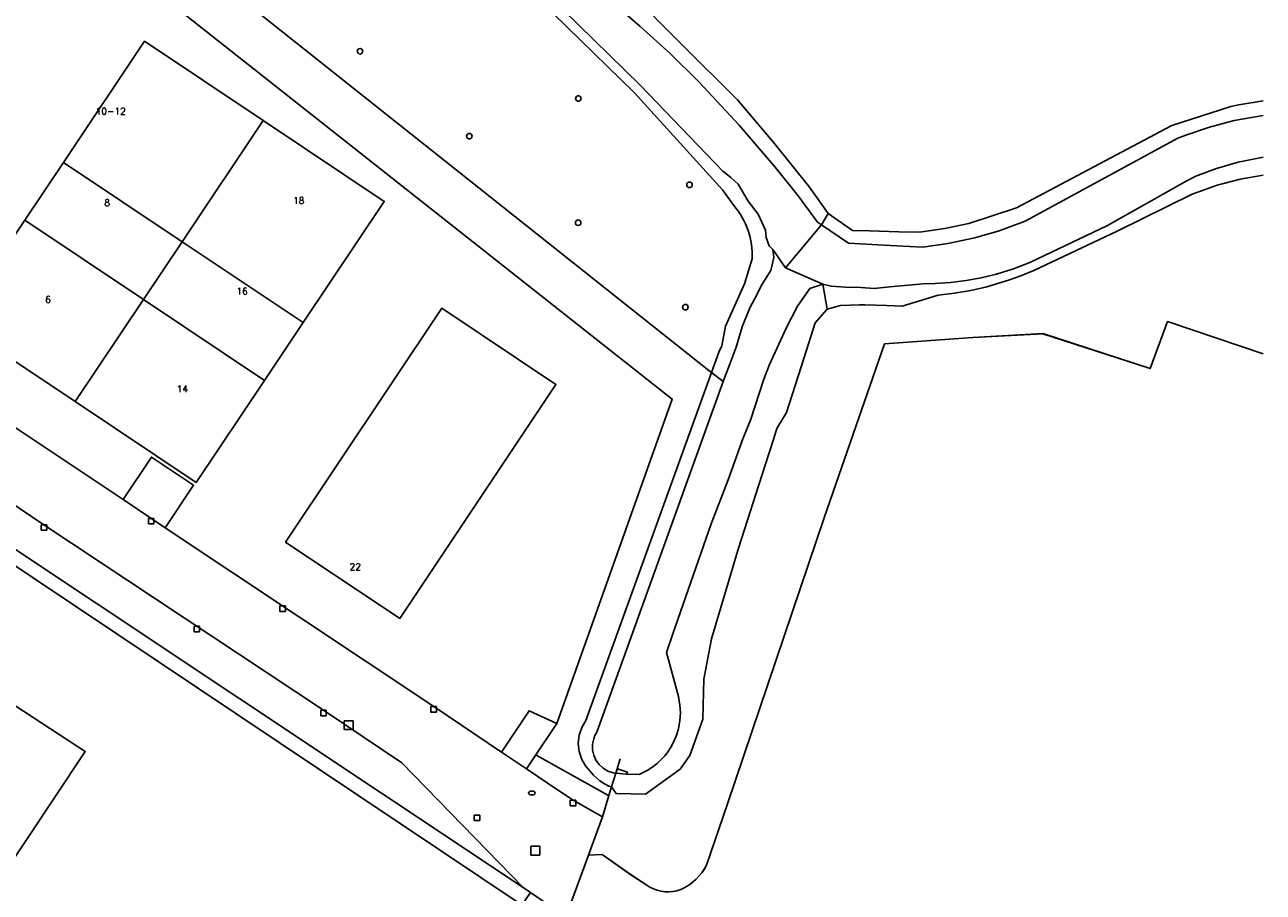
# Model space of a CAD drawing. Header units: metres. Extents: x 108000 to 109000, y 423000 to 423600.
# Tile 73 of 88: x 108888 to 109000, y 423285 to 423363. Entities that reach past the tile are written whole.
import ezdxf

# ---------------------------------------------------------------- set-up
doc = ezdxf.new("R2010")
doc.units = ezdxf.units.M
doc.header["$MEASUREMENT"] = 0
for name, color, linetype in [('brandkraan _ -put', 10, 'Continuous'), ('Duiker', 10, 'Continuous'), ('Erf', 10, 'Continuous'), ('groenvoorziening', 10, 'Continuous'), ('Hek', 10, 'Continuous'), ('Huisnummers', 10, 'Continuous'), ('inspectie- _rioolput', 10, 'Continuous'), ('kolk', 10, 'Continuous'), ('loofbos', 10, 'Continuous'), ('oever_ slootkant', 10, 'Continuous'), ('onverhard', 10, 'Continuous'), ('pand', 10, 'Continuous'), ('Parkeervlak', 10, 'Continuous'), ('rijbaan lokale weg', 10, 'Continuous'), ('vegetatieobject', 10, 'Continuous'), ('waterloop_ sloot', 10, 'Continuous')]:
    doc.layers.add(name, color=color, linetype=linetype)
doc.styles.get("Standard").update_dxf_attribs({"font": 'txt.shx'})

# ---------------------------------------------------------------- blocks, each defined once
blk = doc.blocks.new('308_ACAD_1_FMEBLOCK8')
at = {"layer": 'onverhard', "color": 255}
blk.add_lwpolyline([(55.71, 120.07), (47.08, 122.97), (45.53, 118.74), (35.85, 121.88), (29.53, 121.53), (21.56, 120.96), (16.15, 105.36), (7.4, 79.48), (5.53, 73.96, -0.168009), (3.2, 71.75, -0.224089), (0.41, 71.98), (-1.29, 73.09), (-3.88, 74.91), (-5.13, 74.86), (-7.17, 69.28), (-7.43, 68.59), (-8.12, 67.18), (-3.54, 67.04), (15.63, 54.47), (55.71, 27.33)], format="xyb", dxfattribs=at)

msp = doc.modelspace()

# ---------------------------------------------------------------- linework, layer by layer
at = {"layer": 'brandkraan _ -put', "color": 5}
msp.add_ellipse((108934.064, 423293.9), major_axis=(0.3, 0), ratio=0.5833333, dxfattribs=at)
at = {"layer": 'Duiker', "color": 12, "true_color": 0xc30000}
msp.add_lwpolyline([(108941.631, 423295.7), (108941.78, 423296.079), (108942.672, 423295.784), (108942.604, 423295.594)], dxfattribs=at)
at = {"layer": 'Erf', "color": 52, "true_color": 0xd2d200}
for points in [[(108826.597, 423367.413), (108841.002, 423357.813), (108843.779, 423361.972), (108847.73, 423359.334), (108844.955, 423355.179), (108858.044, 423346.455), (108860.784, 423350.558), (108864.701, 423347.942), (108861.963, 423343.843), (108879.53, 423332.135), (108882.096, 423335.979), (108885.863, 423333.464), (108883.299, 423329.623), (108897.203, 423320.356), (108899.76, 423324.186), (108903.561, 423321.648), (108901.006, 423317.822), (108925.218, 423301.7), (108931.324, 423297.592), (108933.808, 423301.316), (108936.329, 423300.175), (108946.726, 423329.428), (108895.658, 423369.742)], [(108913.439, 423336.318), (108909.958, 423331.113), (108903.802, 423321.906), (108892.893, 423329.194), (108882.196, 423336.341), (108888.357, 423345.559), (108891.835, 423350.763), (108899.143, 423361.696), (108909.842, 423354.542), (108920.748, 423347.249), (108913.439, 423336.318)], [(108922.148, 423309.641), (108911.855, 423316.512), (108925.941, 423337.613), (108936.234, 423330.742), (108922.148, 423309.641)], [(108886.6, 423266.117), (108916.531, 423246.024), (108919.474, 423244.064), (108930.829, 423276.488), (108930.758, 423276.517), (108933.18, 423283.789), (108877.717, 423320.904), (108877.247, 423320.012), (108873.07, 423313.774), (108862.956, 423298.669), (108860.112, 423294.422), (108855.251, 423287.162)], [(108888.336, 423289.413), (108878.212, 423274.291), (108858.085, 423287.832), (108868.096, 423302.875), (108873.53, 423311.04), (108885.76, 423302.86), (108893.795, 423297.647), (108888.336, 423289.413)]]:
    msp.add_lwpolyline(points, dxfattribs=at)
msp.add_lwpolyline([(109000, 423349.608), (108997.906, 423349.242), (108995.845, 423348.72), (108993.592, 423347.916), (108986.831, 423344.562), (108979.316, 423341.009), (108978.133, 423340.527), (108977.131, 423340.167), (108975.091, 423339.56), (108973.639, 423339.227), (108972.171, 423338.971), (108970.691, 423338.793), (108967.446, 423337.811), (108966.059, 423337.857), (108964.08, 423337.923), (108963.605, 423337.909), (108961.887, 423337.856), (108960.68, 423337.519), (108959.618, 423336.292), (108958.623, 423333.169), (108957.012, 423328.219), (108956.158, 423326.775), (108955.834, 423325.767), (108955.065, 423323.374), (108952.687, 423315.975), (108950.271, 423307.808), (108949.554, 423304.165), (108949.473, 423300.553), (108948.316, 423297.295), (108947.424, 423296.048), (108944.309, 423293.797), (108941.661, 423293.856), (108941.247, 423294.444), (108941.01, 423293.671), (108940.425, 423291.759), (108939.159, 423288.302), (108940.408, 423288.352), (108943.002, 423286.534), (108944.697, 423285.422, 0.2240889), (108947.486, 423285.193, 0.1680088), (108949.816, 423287.399), (108951.687, 423292.924), (108960.442, 423318.8), (108965.843, 423334.404), (108973.821, 423334.969), (108980.14, 423335.322), (108989.813, 423332.18), (108991.366, 423336.416), (109000, 423333.511)], format="xyb", dxfattribs=at)
at = {"layer": 'groenvoorziening', "color": 3}
msp.add_line((108933.585, 423296.071), (108934.436, 423297.343), dxfattribs=at)
msp.add_lwpolyline([(108853.149, 423422.976, -0.2657919), (108852.842, 423420.485), (108850.304, 423417.616), (108848.799, 423416.227), (108847.153, 423414.999), (108846.176, 423414.103), (108845.834, 423413.739), (108878.296, 423389.006), (108950.18, 423331.893), (108950.263, 423331.827), (108950.925, 423333.661), (108951.177, 423334.221), (108951.526, 423336.011), (108952.327, 423337.796), (108953.236, 423339.821), (108953.911, 423342.06, 0.1899048), (108952.287, 423346.874), (108951.254, 423348.304), (108943.307, 423357.037), (108934.745, 423365.386), (108918.909, 423379.781), (108900.792, 423394.738), (108875.572, 423414.111), (108857.847, 423427.629)], format="xyb", dxfattribs=at)
for points in [[(108942.687, 423366.361), (108947.618, 423361.359), (108952.617, 423356.406), (108955.905, 423352.5), (108959.088, 423348.529), (108960.789, 423346.156), (108962.977, 423344.625), (108964.509, 423344.585), (108967.155, 423344.517), (108969.01, 423344.469), (108971.306, 423344.795), (108973.471, 423345.253), (108977.758, 423346.656), (108991.758, 423354.094), (108997.094, 423355.812), (108997.795, 423355.964), (109000, 423356.332)], [(108897.203, 423320.356), (108901.006, 423317.822), (108903.561, 423321.648), (108899.76, 423324.186), (108897.203, 423320.356)], [(108934.436, 423297.343), (108936.079, 423299.801), (108936.329, 423300.175), (108933.808, 423301.316), (108931.324, 423297.592), (108933.585, 423296.071)], [(108933.585, 423296.071), (108933.668, 423296.015), (108936.38, 423294.191), (108936.463, 423294.135), (108937.775, 423293.252), (108939.965, 423292.029), (108940.425, 423291.759), (108941.01, 423293.671), (108940.921, 423293.721), (108934.523, 423297.294), (108934.436, 423297.343)]]:
    msp.add_lwpolyline(points, dxfattribs=at)
at = {"layer": 'Hek', "color": 30}
for p, q in [((108877.717, 423320.904), (108933.18, 423283.789)), ((108942.022, 423296.978), (108941.631, 423295.7)), ((108941.247, 423294.444), (108941.631, 423295.7))]:
    msp.add_line(p, q, dxfattribs=at)
msp.add_lwpolyline([(108935.998, 423280.283), (108936.164, 423280.619), (108936.862, 423282.035), (108937.117, 423282.728), (108939.159, 423288.302), (108940.425, 423291.759), (108941.01, 423293.671), (108941.247, 423294.444)], dxfattribs=at)
at = {"layer": 'inspectie- _rioolput', "color": 30}
for p, q in [((108917.955, 423300.416), (108917.155, 423300.416)), ((108917.155, 423300.416), (108917.155, 423299.616)), ((108917.955, 423299.616), (108917.955, 423300.416)), ((108917.155, 423299.616), (108917.955, 423299.616)), ((108934.776, 423289.108), (108933.976, 423289.108)), ((108933.976, 423289.108), (108933.976, 423288.308)), ((108934.776, 423288.308), (108934.776, 423289.108)), ((108933.976, 423288.308), (108934.776, 423288.308))]:
    msp.add_line(p, q, dxfattribs=at)
at = {"layer": 'kolk', "color": 30, "true_color": 0xf07a00}
for p, q in [((108899.492, 423318.164), (108899.492, 423318.664)), ((108899.492, 423318.664), (108899.992, 423318.664)), ((108899.992, 423318.664), (108899.992, 423318.164)), ((108889.825, 423317.595), (108889.825, 423318.095)), ((108889.825, 423318.095), (108890.325, 423318.095)), ((108890.325, 423317.595), (108889.825, 423317.595)), ((108890.325, 423318.095), (108890.325, 423317.595)), ((108899.992, 423318.164), (108899.492, 423318.164)), ((108911.338, 423310.276), (108911.338, 423310.776)), ((108911.338, 423310.776), (108911.838, 423310.776)), ((108911.838, 423310.276), (108911.338, 423310.276)), ((108911.838, 423310.776), (108911.838, 423310.276)), ((108903.614, 423308.439), (108903.614, 423308.939)), ((108903.614, 423308.939), (108904.114, 423308.939)), ((108904.114, 423308.939), (108904.114, 423308.439)), ((108904.114, 423308.439), (108903.614, 423308.439)), ((108915.03, 423300.858), (108915.03, 423301.358)), ((108915.03, 423301.358), (108915.53, 423301.358)), ((108915.53, 423300.858), (108915.03, 423300.858)), ((108915.53, 423301.358), (108915.53, 423300.858)), ((108924.968, 423301.2), (108924.968, 423301.7)), ((108924.968, 423301.7), (108925.468, 423301.7)), ((108925.468, 423301.2), (108924.968, 423301.2)), ((108925.468, 423301.7), (108925.468, 423301.2)), ((108937.525, 423292.752), (108937.525, 423293.252)), ((108937.525, 423293.252), (108938.025, 423293.252)), ((108938.025, 423293.252), (108938.025, 423292.752)), ((108928.86, 423291.408), (108928.86, 423291.908)), ((108928.86, 423291.908), (108929.36, 423291.908)), ((108929.36, 423291.908), (108929.36, 423291.408)), ((108938.025, 423292.752), (108937.525, 423292.752)), ((108929.36, 423291.408), (108928.86, 423291.408))]:
    msp.add_line(p, q, dxfattribs=at)
at = {"layer": 'loofbos', "color": 94, "true_color": 0x009600}
msp.add_lwpolyline([(108895.658, 423369.742), (108946.726, 423329.428), (108936.329, 423300.175), (108936.079, 423299.801), (108934.436, 423297.343), (108934.523, 423297.294), (108940.921, 423293.721), (108941.01, 423293.671), (108941.247, 423294.444), (108940.995, 423294.53), (108940.616, 423294.722), (108940.188, 423294.999), (108939.612, 423295.499), (108938.893, 423296.351), (108938.557, 423296.93), (108938.323, 423297.636), (108938.245, 423298.375), (108938.326, 423299.114), (108938.563, 423299.819), (108938.926, 423300.431), (108950.263, 423331.827), (108950.18, 423331.893), (108878.296, 423389.006)], dxfattribs=at)
at = {"layer": 'oever_ slootkant', "color": 92, "true_color": 0x00c300}
for p, q in [((108960.162, 423345.146), (108960.789, 423346.156)), ((108960.285, 423339.779), (108960.68, 423337.519)), ((108951.305, 423330.999), (108950.263, 423331.827)), ((108941.247, 423294.444), (108941.631, 423295.7))]:
    msp.add_line(p, q, dxfattribs=at)
for points in [[(108951.305, 423330.999), (108951.424, 423331.329), (108951.939, 423332.669), (108952.491, 423334.103), (108953.025, 423335.946), (108953.701, 423337.658), (108954.122, 423338.448), (108954.828, 423339.775), (108955.605, 423341.008), (108955.893, 423342.201), (108955.775, 423342.907), (108955.453, 423343.257), (108955.2, 423343.984), (108955.113, 423344.65), (108954.467, 423346.09), (108953.575, 423347.258), (108952.653, 423348.8), (108951.994, 423349.413), (108951.274, 423349.973), (108943.815, 423357.743), (108935.507, 423365.899)], [(108960.789, 423346.156), (108959.088, 423348.529), (108955.905, 423352.5), (108952.617, 423356.406), (108947.618, 423361.359), (108942.687, 423366.361)], [(108942.695, 423364), (108943.803, 423363.056), (108946.525, 423360.589), (108949.136, 423358.006), (108952.743, 423354.11), (108955.987, 423350.343), (108958.07, 423347.75), (108959.828, 423345.375), (108960.162, 423345.146)], [(109000, 423356.332), (108997.795, 423355.964), (108997.094, 423355.812), (108991.758, 423354.094), (108977.758, 423346.656), (108973.471, 423345.253), (108971.306, 423344.795), (108969.01, 423344.469), (108967.155, 423344.517), (108964.509, 423344.585), (108962.977, 423344.625), (108960.789, 423346.156)], [(108960.162, 423345.146), (108962.617, 423343.469), (108965.785, 423343.306), (108969.312, 423343.125), (108971.56, 423343.44), (108974, 423343.969), (108976.184, 423344.599), (108978.531, 423345.469), (108992.305, 423352.938), (108993.01, 423353.216), (108995.165, 423353.95), (108997.367, 423354.531), (109000, 423355.002)], [(109000, 423351.227), (108997.727, 423350.781), (108995.801, 423350.226), (108993.925, 423349.52), (108993.057, 423349.072), (108985.973, 423345.063), (108978.969, 423341.735), (108977.473, 423341.17), (108975.944, 423340.701), (108974.583, 423340.372), (108973.207, 423340.119), (108971.818, 423339.945), (108970.422, 423339.848), (108969.343, 423339.826), (108966.344, 423339.543), (108964.913, 423339.408), (108963.716, 423339.472), (108962.337, 423339.513), (108961.039, 423339.617), (108960.285, 423339.779)], [(108960.68, 423337.519), (108961.887, 423337.856), (108963.605, 423337.909), (108964.08, 423337.923), (108966.059, 423337.857), (108967.446, 423337.811), (108970.691, 423338.793), (108972.171, 423338.971), (108973.639, 423339.227), (108975.091, 423339.56), (108977.131, 423340.167), (108978.133, 423340.527), (108979.316, 423341.009), (108986.831, 423344.562), (108993.592, 423347.916), (108995.845, 423348.72), (108997.906, 423349.242), (109000, 423349.608)], [(108960.285, 423339.779), (108959.132, 423339.399), (108958.017, 423337.788), (108957.017, 423335.87), (108955.486, 423332.53), (108954.978, 423331.205), (108953.785, 423327.524), (108953.088, 423325.827), (108951.774, 423322.153), (108950.226, 423318.184), (108946.775, 423308.243), (108946.197, 423306.578), (108947.273, 423302.594), (108947.413, 423301.822), (108947.453, 423301.136), (108947.415, 423300.45), (108947.275, 423299.678), (108947.072, 423299.021), (108946.655, 423298.134), (108946.337, 423297.638), (108946.037, 423297.25), (108945.346, 423296.554), (108944.881, 423296.193), (108944.467, 423295.928), (108943.726, 423295.561), (108942.604, 423295.594), (108941.631, 423295.7)], [(108941.247, 423294.444), (108941.661, 423293.856), (108944.309, 423293.797), (108947.424, 423296.048), (108948.316, 423297.295), (108949.473, 423300.553), (108949.554, 423304.165), (108950.271, 423307.808), (108952.687, 423315.975), (108955.065, 423323.374), (108955.834, 423325.767), (108956.158, 423326.775), (108957.012, 423328.219), (108958.623, 423333.169), (108959.618, 423336.292), (108960.68, 423337.519)], [(108950.263, 423331.827), (108938.926, 423300.431), (108938.563, 423299.819), (108938.326, 423299.114), (108938.245, 423298.375), (108938.323, 423297.636), (108938.557, 423296.93), (108938.893, 423296.351), (108939.612, 423295.499), (108940.188, 423294.999), (108940.616, 423294.722), (108940.995, 423294.53), (108941.247, 423294.444)], [(108941.631, 423295.7), (108941.392, 423295.726), (108940.924, 423295.885), (108940.498, 423296.136), (108940.133, 423296.47), (108939.844, 423296.871), (108939.643, 423297.323), (108939.54, 423297.807), (108939.538, 423298.302), (108939.638, 423298.786), (108939.75, 423299.074), (108939.92, 423299.379), (108951.305, 423330.999)]]:
    msp.add_lwpolyline(points, dxfattribs=at)
msp.add_lwpolyline([(108934.745, 423365.386), (108943.307, 423357.037), (108951.254, 423348.304), (108952.287, 423346.874, -0.1899048), (108953.911, 423342.06), (108953.236, 423339.821), (108952.327, 423337.796), (108951.526, 423336.011), (108951.177, 423334.221), (108950.925, 423333.661), (108950.263, 423331.827)], format="xyb", dxfattribs=at)
at = {"layer": 'onverhard', "color": 255}
msp.add_lwpolyline([(108878.397, 423321.925), (108878.057, 423321.414), (108877.717, 423320.904), (108933.18, 423283.789), (108933.56, 423284.355), (108933.939, 423284.921), (108933.277, 423285.365), (108882.073, 423319.476), (108878.397, 423321.925)], dxfattribs=at)
at = {"layer": 'pand', "color": 1}
for p, q in [((108902.533, 423343.611), (108909.842, 423354.542)), ((108891.835, 423350.763), (108888.357, 423345.559)), ((108891.835, 423350.763), (108902.533, 423343.611)), ((108899.054, 423338.407), (108888.357, 423345.559)), ((108902.533, 423343.611), (108899.054, 423338.407)), ((108913.439, 423336.318), (108902.533, 423343.611)), ((108899.054, 423338.407), (108892.893, 423329.194)), ((108899.054, 423338.407), (108909.958, 423331.113)), ((108909.958, 423331.113), (108913.439, 423336.318))]:
    msp.add_line(p, q, dxfattribs=at)
for points in [[(108909.842, 423354.542), (108899.143, 423361.696), (108891.835, 423350.763)], [(108913.439, 423336.318), (108920.748, 423347.249), (108909.842, 423354.542)], [(108888.357, 423345.559), (108882.196, 423336.341), (108892.893, 423329.194)], [(108922.148, 423309.641), (108936.234, 423330.742), (108925.941, 423337.613), (108911.855, 423316.512), (108922.148, 423309.641)], [(108892.893, 423329.194), (108903.802, 423321.906), (108909.958, 423331.113)], [(108888.336, 423289.413), (108893.795, 423297.647), (108885.76, 423302.86), (108873.53, 423311.04), (108868.096, 423302.875)]]:
    msp.add_lwpolyline(points, dxfattribs=at)
at = {"layer": 'Parkeervlak', "color": 255}
msp.add_lwpolyline([(108881.045, 423324.145), (108881.179, 423323.956), (108882.073, 423319.476), (108933.277, 423285.365), (108922.332, 423296.625), (108915.28, 423301.358), (108890.075, 423318.095), (108881.045, 423324.145)], dxfattribs=at)
at = {"layer": 'rijbaan lokale weg', "color": 255}
msp.add_lwpolyline([(108881.045, 423324.145), (108890.075, 423318.095), (108915.28, 423301.358), (108922.332, 423296.625), (108933.277, 423285.365), (108933.939, 423284.921), (108935.568, 423283.828), (108937.117, 423282.728), (108939.159, 423288.302), (108940.425, 423291.759), (108939.965, 423292.029), (108937.775, 423293.252), (108936.463, 423294.135), (108936.38, 423294.191), (108933.668, 423296.015), (108933.585, 423296.071), (108931.324, 423297.592), (108925.218, 423301.7), (108901.006, 423317.822), (108897.203, 423320.356), (108883.299, 423329.623)], dxfattribs=at)
at = {"layer": 'vegetatieobject', "color": 3}
for centre in [(108918.572, 423360.79), (108938.25, 423356.525), (108928.427, 423353.135), (108948.279, 423348.745), (108938.242, 423345.324), (108947.904, 423337.709)]:
    msp.add_circle(centre, 0.25, dxfattribs=at)
at = {"layer": 'waterloop_ sloot', "color": 5}
for p, q in [((108960.162, 423345.146), (108956.935, 423341.26)), ((108956.935, 423341.26), (108955.775, 423342.907)), ((108960.285, 423339.779), (108956.935, 423341.26))]:
    msp.add_line(p, q, dxfattribs=at)
for points in [[(108935.507, 423365.899), (108943.815, 423357.743), (108951.274, 423349.973), (108951.994, 423349.413), (108952.653, 423348.8), (108953.575, 423347.258), (108954.467, 423346.09), (108955.113, 423344.65), (108955.2, 423343.984), (108955.453, 423343.257), (108955.775, 423342.907)], [(108960.162, 423345.146), (108959.828, 423345.375), (108958.07, 423347.75), (108955.987, 423350.343), (108952.743, 423354.11), (108949.136, 423358.006), (108946.525, 423360.589), (108943.803, 423363.056), (108942.695, 423364)], [(109000, 423355.002), (108997.367, 423354.531), (108995.165, 423353.95), (108993.01, 423353.216), (108992.305, 423352.938), (108978.531, 423345.469), (108976.184, 423344.599), (108974, 423343.969), (108971.56, 423343.44), (108969.312, 423343.125), (108965.785, 423343.306), (108962.617, 423343.469), (108960.162, 423345.146)], [(108960.285, 423339.779), (108961.039, 423339.617), (108962.337, 423339.513), (108963.716, 423339.472), (108964.913, 423339.408), (108966.344, 423339.543), (108969.343, 423339.826), (108970.422, 423339.848), (108971.818, 423339.945), (108973.207, 423340.119), (108974.583, 423340.372), (108975.944, 423340.701), (108977.473, 423341.17), (108978.969, 423341.735), (108985.973, 423345.063), (108993.057, 423349.072), (108993.925, 423349.52), (108995.801, 423350.226), (108997.727, 423350.781), (109000, 423351.227)], [(108955.775, 423342.907), (108955.893, 423342.201), (108955.605, 423341.008), (108954.828, 423339.775), (108954.122, 423338.448), (108953.701, 423337.658), (108953.025, 423335.946), (108952.491, 423334.103), (108951.939, 423332.669), (108951.424, 423331.329), (108951.305, 423330.999), (108939.92, 423299.379), (108939.75, 423299.074), (108939.638, 423298.786), (108939.538, 423298.302), (108939.54, 423297.807), (108939.643, 423297.323), (108939.844, 423296.871), (108940.133, 423296.47), (108940.498, 423296.136), (108940.924, 423295.885), (108941.392, 423295.726), (108941.631, 423295.7), (108942.604, 423295.594), (108943.726, 423295.561), (108944.467, 423295.928), (108944.881, 423296.193), (108945.346, 423296.554), (108946.037, 423297.25), (108946.337, 423297.638), (108946.655, 423298.134), (108947.072, 423299.021), (108947.275, 423299.678), (108947.415, 423300.45), (108947.453, 423301.136), (108947.413, 423301.822), (108947.273, 423302.594), (108946.197, 423306.578), (108946.775, 423308.243), (108950.226, 423318.184), (108951.774, 423322.153), (108953.088, 423325.827), (108953.785, 423327.524), (108954.978, 423331.205), (108955.486, 423332.53), (108957.017, 423335.87), (108958.017, 423337.788), (108959.132, 423339.399), (108960.285, 423339.779)]]:
    msp.add_lwpolyline(points, dxfattribs=at)

# ---------------------------------------------------------------- block references
at = {"layer": 'onverhard', "color": 255}
msp.add_blockref('308_ACAD_1_FMEBLOCK8', (108944.288, 423213.443), dxfattribs=at)

# ---------------------------------------------------------------- texts
at = {"layer": 'Huisnummers', "color": 255}
for s, p in [('10-12', (108894.727, 423355.085)), ('8', (108895.514, 423346.833)), ('18', (108912.528, 423347.024)), ('16', (108907.42, 423338.848)), ('6', (108890.185, 423338.093)), ('14', (108902.033, 423330.045)), ('22', (108917.627, 423314.009))]:
    msp.add_text(s, height=0.6, dxfattribs=at).set_placement(p)

doc.saveas('drawing.dxf')
